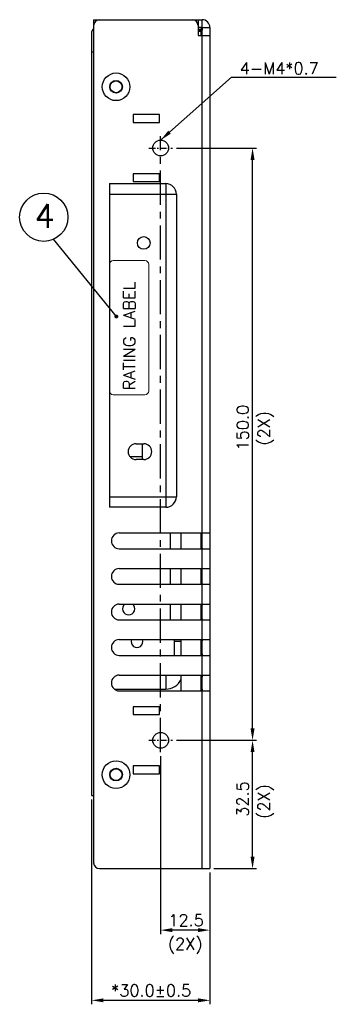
# Model space of a CAD drawing. Extents: x -31 to 1020, y 801 to 1395.
# Tile 11 of 29: x 626 to 706, y 1011 to 1260. Entities that reach past the tile are written whole.
import ezdxf
from ezdxf.enums import TextEntityAlignment as Align

# ---------------------------------------------------------------- set-up
doc = ezdxf.new("R2010")
doc.units = 0
doc.header["$LTSCALE"] = 23.1
doc.header["$MEASUREMENT"] = 0
doc.linetypes.add('CENTER', pattern=[0.6, 0.375, -0.075, 0.075, -0.075])
doc.layers.get('0').update_dxf_attribs({"linetype": 'CONTINUOUS'})
doc.layers.get('Defpoints').update_dxf_attribs({"linetype": 'CONTINUOUS'})
for name, color, linetype in [('00_COMPONENTS', 7, 'CONTINUOUS'), ('02___PRT_ALL_AXES', 7, 'CONTINUOUS'), ('CENTER', 130, 'CENTER'), ('DIM', 2, 'CONTINUOUS')]:
    doc.layers.add(name, color=color, linetype=linetype)
doc.layers.add('Dimension', color=2, linetype='CONTINUOUS', lineweight=9)
doc.styles.add('SIMPLEX', font='SIMPLEX.shx')
doc.dimstyles.new('STANDARD$0', dxfattribs={"dimtxt": 3, "dimasz": 3, "dimexe": 1, "dimexo": 1, "dimgap": 1, "dimtad": 1, "dimdec": 1, "dimzin": 0, "dimdsep": 46, "dimtxsty": 'STANDARD', "dimcen": -0.5, "dimclrd": 2, "dimclre": 2, "dimclrt": 2, "dimadec": 0, "dimazin": 0, "dimtfac": 1, "dimtdec": 1, "dimtmove": 0, "dimatfit": 3, "dimfxl": 1, "dimtolj": 1, "dimtzin": 0, "dimarcsym": 0})
doc.dimstyles.new('STANDARD$7', dxfattribs={"dimtxt": 3, "dimasz": 3, "dimexe": 1, "dimexo": 1, "dimgap": 1, "dimtad": 1, "dimdec": 1, "dimzin": 0, "dimdsep": 46, "dimtxsty": 'STANDARD', "dimcen": -0.5, "dimclrd": 2, "dimclre": 2, "dimclrt": 2, "dimadec": 0, "dimazin": 0, "dimtfac": 1, "dimtdec": 1, "dimtmove": 0, "dimatfit": 3, "dimfxl": 1, "dimtolj": 1, "dimtzin": 0, "dimarcsym": 0})

# ---------------------------------------------------------------- blocks, each defined once
blk = doc.blocks.new('*D29')
at = {"layer": 'Defpoints', "color": 0}
for p in [(661.88, 1074.57), (674.38, 1045.07), (661.88, 1029.49)]:
    blk.add_point(p, dxfattribs=at)
at = {"layer": 'Dimension', "lineweight": -2}
for p, q in [((661.88, 1073.57), (661.88, 1028.49)), ((674.38, 1044.07), (674.38, 1028.49)), ((671.38, 1029.49), (664.88, 1029.49))]:
    blk.add_line(p, q, dxfattribs=at)
at = {"layer": 'Dimension'}
for points in [[(664.88, 1029.99), (664.88, 1028.99), (661.88, 1029.49)], [(671.38, 1029.99), (671.38, 1028.99), (674.38, 1029.49)]]:
    blk.add_solid(points, dxfattribs=at)
at = {"layer": 'Dimension', "insert": (668.33, 1031.99), "char_height": 3, "attachment_point": 5, "style": 'SIMPLEX'}
blk.add_mtext('\\A1;12.5', dxfattribs=at)
blk = doc.blocks.new('*D30')
at = {"layer": 'Defpoints', "color": 0}
for p in [(664.88, 1077.57), (685.19, 1077.57), (674.38, 1045.07)]:
    blk.add_point(p, dxfattribs=at)
at = {"layer": 'Dimension', "lineweight": -2}
for p, q in [((665.88, 1077.57), (686.19, 1077.57)), ((685.19, 1048.07), (685.19, 1074.57)), ((675.38, 1045.07), (686.19, 1045.07))]:
    blk.add_line(p, q, dxfattribs=at)
at = {"layer": 'Dimension'}
for points in [[(684.69, 1074.57), (685.69, 1074.57), (685.19, 1077.57)], [(684.69, 1048.07), (685.69, 1048.07), (685.19, 1045.07)]]:
    blk.add_solid(points, dxfattribs=at)
at = {"layer": 'Dimension', "insert": (682.69, 1062.69), "char_height": 3, "attachment_point": 5, "rotation": 90, "style": 'SIMPLEX'}
blk.add_mtext('\\A1;32.5', dxfattribs=at)
blk = doc.blocks.new('*D31')
at = {"layer": 'Defpoints', "color": 0}
for p in [(664.88, 1227.57), (685.19, 1227.57), (664.88, 1077.57)]:
    blk.add_point(p, dxfattribs=at)
at = {"layer": 'Dimension', "lineweight": -2}
for p, q in [((665.88, 1227.57), (686.19, 1227.57)), ((685.19, 1080.57), (685.19, 1224.57)), ((665.88, 1077.57), (686.19, 1077.57))]:
    blk.add_line(p, q, dxfattribs=at)
at = {"layer": 'Dimension'}
for points in [[(684.69, 1224.57), (685.69, 1224.57), (685.19, 1227.57)], [(684.69, 1080.57), (685.69, 1080.57), (685.19, 1077.57)]]:
    blk.add_solid(points, dxfattribs=at)
at = {"layer": 'Dimension', "insert": (682.69, 1156.75), "char_height": 3, "attachment_point": 5, "rotation": 90, "style": 'SIMPLEX'}
blk.add_mtext('\\A1;150.0', dxfattribs=at)
blk = doc.blocks.new('*D32')
at = {"layer": 'Defpoints', "color": 0}
for p in [(644.38, 1063.57), (674.38, 1045.07), (644.38, 1011.71)]:
    blk.add_point(p, dxfattribs=at)
at = {"layer": 'DIM', "lineweight": -2}
for p, q in [((644.38, 1062.57), (644.38, 1010.71)), ((674.38, 1044.07), (674.38, 1010.71)), ((671.38, 1011.71), (647.38, 1011.71))]:
    blk.add_line(p, q, dxfattribs=at)
at = {"layer": 'DIM'}
for points in [[(647.38, 1012.21), (647.38, 1011.21), (644.38, 1011.71)], [(671.38, 1012.21), (671.38, 1011.21), (674.38, 1011.71)]]:
    blk.add_solid(points, dxfattribs=at)
at = {"layer": 'DIM', "insert": (659.48, 1014.21), "char_height": 3, "attachment_point": 5, "style": 'SIMPLEX'}
blk.add_mtext('\\A1;*30.0±0.5', dxfattribs=at)
blk = doc.blocks.new('RATING LABEL')
at = {"layer": 'Dimension'}
for p, q in [((649.95, 1263.37), (649.95, 1295.37)), ((650.95, 1296.37), (658.95, 1296.37)), ((659.95, 1295.37), (659.95, 1263.37)), ((658.95, 1262.37), (650.95, 1262.37))]:
    blk.add_line(p, q, dxfattribs=at)
for centre, start, end in [((650.95, 1295.37), 90, 180), ((658.95, 1295.37), 0, 90), ((650.95, 1263.37), 180, 270), ((658.95, 1263.37), 270, 0)]:
    blk.add_arc(centre, 1, start, end, dxfattribs=at)
at = {"layer": 'DIM', "style": 'SIMPLEX'}
blk.add_text('RATING LABEL', height=3, rotation=90, dxfattribs=at).set_placement((656.51, 1263.52, -13.89))

msp = doc.modelspace()

# ---------------------------------------------------------------- linework, layer by layer
at = {"color": 7, "linetype": 'Continuous'}
for p, q in [((644.88, 1260.07), (644.88, 1046.57)), ((644.88, 1260.07), (672.38, 1260.07)), ((671.38, 1260.07), (671.38, 1256.07)), ((672.38, 1258.07), (672.38, 1260.07)), ((644.38, 1256.87), (644.38, 1063.57)), ((672.38, 1258.07), (674.38, 1258.07)), ((674.38, 1258.07), (674.38, 1045.07)), ((671.38, 1256.07), (674.38, 1256.07)), ((672.38, 1130.07), (672.38, 1256.07)), ((644.88, 1251.87), (644.38, 1251.87)), ((654.88, 1236.07), (654.88, 1234.07)), ((661.58, 1236.07), (654.88, 1236.07)), ((661.58, 1234.07), (661.58, 1236.07)), ((654.88, 1234.07), (661.58, 1234.07)), ((654.88, 1221.07), (654.88, 1219.07)), ((661.58, 1221.07), (654.88, 1221.07)), ((661.58, 1219.07), (661.58, 1221.07)), ((648.88, 1218.57), (648.88, 1136.57)), ((648.88, 1218.57), (663.18, 1218.57)), ((654.88, 1219.07), (661.58, 1219.07)), ((663.18, 1218.57), (663.18, 1136.57)), ((648.88, 1215.87), (665.88, 1215.87)), ((665.88, 1215.87), (665.88, 1139.27)), ((648.88, 1139.27), (665.88, 1139.27)), ((663.18, 1136.57), (648.88, 1136.57)), ((651.38, 1130.07), (674.38, 1130.07)), ((664.28, 1130.07), (664.28, 1126.07)), ((651.38, 1126.07), (674.38, 1126.07)), ((672.38, 1121.07), (672.38, 1126.07)), ((651.38, 1121.07), (674.38, 1121.07)), ((664.28, 1121.07), (664.28, 1117.07)), ((651.38, 1117.07), (674.38, 1117.07)), ((672.38, 1112.07), (672.38, 1117.07)), ((651.38, 1112.07), (674.38, 1112.07)), ((664.28, 1112.07), (664.28, 1108.07)), ((651.38, 1108.07), (674.38, 1108.07)), ((672.38, 1103.07), (672.38, 1108.07)), ((651.38, 1103.07), (674.38, 1103.07)), ((665.28, 1103.07), (665.28, 1099.07)), ((667.03, 1102.57), (665.28, 1102.57)), ((651.38, 1099.07), (674.38, 1099.07)), ((672.38, 1094.07), (672.38, 1099.07)), ((651.38, 1094.07), (674.38, 1094.07)), ((651.38, 1090.07), (674.38, 1090.07)), ((672.38, 1045.07), (672.38, 1090.07)), ((654.88, 1086.07), (654.88, 1084.07)), ((661.58, 1086.07), (654.88, 1086.07)), ((661.58, 1084.07), (661.58, 1086.07)), ((654.88, 1084.07), (661.58, 1084.07)), ((654.88, 1071.07), (654.88, 1069.07)), ((661.58, 1071.07), (654.88, 1071.07)), ((661.58, 1069.07), (661.58, 1071.07)), ((654.88, 1069.07), (661.58, 1069.07)), ((644.38, 1063.57), (644.88, 1063.57)), ((646.38, 1045.07), (674.38, 1045.07))]:
    msp.add_line(p, q, dxfattribs=at)
at = {"color": 3, "linetype": 'Continuous'}
for p, q in [((672.38, 1258.07), (671.38, 1258.07)), ((672.38, 1258.07), (672.38, 1257.4)), ((657.28, 1149.37), (654.13, 1149.37)), ((672.38, 1130.07), (672.38, 1129.93)), ((672.38, 1126.22), (672.38, 1126.07)), ((672.38, 1121.07), (672.38, 1120.88)), ((672.38, 1117.27), (672.38, 1117.07)), ((672.38, 1112.07), (672.38, 1111.82)), ((672.38, 1108.35), (672.38, 1108.07)), ((672.38, 1103.07), (672.38, 1102.73)), ((672.38, 1099.44), (672.38, 1099.07)), ((663.18, 1094.07), (663.18, 1090.51)), ((672.38, 1094.07), (672.38, 1093.63)), ((650.14, 1090.51), (663.18, 1090.51)), ((672.38, 1090.53), (672.38, 1090.07))]:
    msp.add_line(p, q, dxfattribs=at)
at = {"color": 7, "linetype": 'Continuous'}
for centre, radius in [((650.58, 1243.07), 1.5), ((657.58, 1203.52), 1.6), ((650.58, 1068.87), 1.5)]:
    msp.add_circle(centre, radius, dxfattribs=at)
for centre, radius, start, end in [((646.38, 1258.57), 1.5, 90, 180), ((669.88, 1258.57), 1.5, 0, 90), ((672.38, 1258.07), 2, 0, 90), ((645.38, 1256.87), 1, 120.6086, 180), ((663.18, 1215.87), 2.7, 0, 90), ((663.18, 1139.27), 2.7, 270, 0), ((651.38, 1128.07), 2, 90, 270), ((651.38, 1119.07), 2, 90, 270), ((651.38, 1110.07), 2, 90, 270), ((651.38, 1101.07), 2, 90, 270), ((651.38, 1092.07), 2, 90, 270), ((646.38, 1046.57), 1.5, 180, 270)]:
    msp.add_arc(centre, radius, start, end, dxfattribs=at)
at = {"color": 3, "linetype": 'Continuous'}
msp.add_arc((663.18, 1094.77), 4.25, 270, 335.3396, dxfattribs=at)
at = {"layer": '00_COMPONENTS', "color": 7, "linetype": 'Continuous'}
for p, q in [((672.18, 1257.57), (671.38, 1257.57)), ((672.13, 1257.32), (671.38, 1257.32)), ((672.18, 1257.07), (671.38, 1257.07)), ((672.13, 1257.07), (672.13, 1257.32)), ((672.18, 1258.07), (672.18, 1257.57)), ((672.18, 1256.07), (672.18, 1257.07)), ((672.38, 1256.07), (672.38, 1257.37)), ((657.28, 1148.67), (657.28, 1152.67)), ((667.03, 1130.07), (667.03, 1126.07)), ((672.18, 1126.07), (672.18, 1130.07)), ((672.38, 1126.22), (672.38, 1129.93)), ((667.03, 1121.07), (667.03, 1117.07)), ((672.18, 1117.07), (672.18, 1121.07)), ((672.38, 1117.27), (672.38, 1120.88)), ((667.03, 1112.07), (667.03, 1108.07)), ((672.18, 1108.07), (672.18, 1112.07)), ((672.38, 1108.35), (672.38, 1111.82)), ((667.03, 1103.07), (667.03, 1099.07)), ((672.18, 1099.07), (672.18, 1103.07)), ((672.38, 1099.44), (672.38, 1102.73)), ((667.03, 1094.07), (667.03, 1090.07)), ((672.18, 1090.07), (672.18, 1094.07)), ((672.38, 1090.53), (672.38, 1093.63))]:
    msp.add_line(p, q, dxfattribs=at)
msp.add_arc((672.18, 1257.37), 0.2, 359.9855, 90.021, dxfattribs=at)
for points, knots in [([(672.18, 1257.07), (672.2, 1257.07), (672.26, 1257.07), (672.31, 1257.07), (672.35, 1257.07)], [0, 0, 0, 0, 0.297734, 1, 1, 1, 1]), ([(672.35, 1257.07), (672.36, 1257.07), (672.37, 1257.07), (672.38, 1257.07), (672.38, 1257.07)], [0, 0, 0, 0, 0.742712, 1, 1, 1, 1])]:
    msp.add_open_spline(points, degree=3, knots=knots, dxfattribs=at)
at = {"layer": '02___PRT_ALL_AXES', "color": 7, "linetype": 'Continuous'}
for p, q in [((655.63, 1152.67), (657.63, 1152.67)), ((657.63, 1148.67), (655.63, 1148.67))]:
    msp.add_line(p, q, dxfattribs=at)
for centre, radius in [((650.58, 1243.07), 3.5), ((650.58, 1243.07), 1.6), ((661.88, 1227.57), 2), ((661.88, 1077.57), 2), ((650.58, 1068.87), 3.5), ((650.58, 1068.87), 1.6)]:
    msp.add_circle(centre, radius, dxfattribs=at)
for centre, radius, start, end in [((655.63, 1150.67), 2, 90, 270), ((657.63, 1150.67), 2, 270, 90), ((653.78, 1110.87), 1.55, 128.8301, 51.1699), ((655.88, 1102.57), 1.5, 160.48, 19.52)]:
    msp.add_arc(centre, radius, start, end, dxfattribs=at)
at = {"layer": 'CENTER'}
msp.add_line((661.88, 1074.57), (661.88, 1230.57), dxfattribs=at)
at = {"layer": 'CENTER', "ltscale": 0.2}
for p, q in [((658.88, 1227.57), (664.88, 1227.57)), ((658.88, 1077.57), (664.88, 1077.57))]:
    msp.add_line(p, q, dxfattribs=at)
at = {"layer": 'DIM'}
msp.add_line((650.65, 1184.9), (634.74, 1204.47), dxfattribs=at)
at = {"layer": 'DIM', "ltscale": 2, "const_width": 0.5}
msp.add_lwpolyline([(650.52, 1185.12, 1), (650.77, 1184.68, 1)], format="xyb", close=True, dxfattribs=at)
at = {"layer": 'DIM', "ltscale": 2}
msp.add_circle((632.24, 1210.05), 6.12, dxfattribs=at)

# ---------------------------------------------------------------- block references
at = {"layer": 'Dimension'}
msp.add_blockref('RATING LABEL', (-1.07, -97.3), dxfattribs=at)

# ---------------------------------------------------------------- texts
at = {"layer": 'DIM', "ltscale": 2, "style": 'SIMPLEX'}
msp.add_text('4', height=6, dxfattribs=at).set_placement((629.9, 1207.37))
at = {"layer": 'Dimension', "style": 'SIMPLEX'}
msp.add_text('4-M4*0.7', height=3, dxfattribs=at).set_placement((681.94, 1245.35), align=Align.BOTTOM_LEFT)
at = {"layer": 'Dimension', "char_height": 3, "attachment_point": 5, "rotation": 90, "style": 'SIMPLEX'}
for insert in [(688.55, 1156.59), (688.55, 1062.1)]:
    msp.add_mtext('(2X)', dxfattribs=dict(at, insert=insert))
at = {"layer": 'Dimension', "insert": (668.09, 1025.5), "char_height": 3, "attachment_point": 5, "style": 'SIMPLEX'}
msp.add_mtext('(2X)', dxfattribs=at)

# ---------------------------------------------------------------- dimensions: what is measured, and where the dimension line sits
at = {"layer": 'DIM'}
dim = msp.add_linear_dim(base=(644.38, 1011.71), p1=(674.38, 1045.07), p2=(644.38, 1063.57), text='*<>', dimstyle='STANDARD$0', override={"dimtxsty": 'SIMPLEX', "dimcen": -2, "dimclrd": 256, "dimclre": 256, "dimclrt": 256, "dimtol": 1, "dimtp": 0.5, "dimtm": 0.5}, dxfattribs=at)
dim.commit()
dim.dimension.update_dxf_attribs({"geometry": '*D32', "text_midpoint": (659.48, 1011.71), "dimtype": 160})
at = {"layer": 'Dimension'}
for base, p1, p2, picture, middle in [((685.19, 1227.57), (664.88, 1077.57), (664.88, 1227.57), '*D31', (685.19, 1156.75)), ((685.19, 1077.57), (674.38, 1045.07), (664.88, 1077.57), '*D30', (685.19, 1062.69))]:
    dim = msp.add_linear_dim(base=base, p1=p1, p2=p2, angle=90, dimstyle='STANDARD$0', override={"dimtad": 3, "dimtxsty": 'SIMPLEX', "dimcen": -2, "dimclrd": 256, "dimclre": 256, "dimclrt": 256, "dimtdec": 0}, dxfattribs=at)
    dim.commit()
    dim.dimension.update_dxf_attribs({"geometry": picture, "text_midpoint": middle, "dimtype": 160})
dim = msp.add_linear_dim(base=(661.88, 1029.49), p1=(674.38, 1045.07), p2=(661.88, 1074.57), dimstyle='STANDARD$0', override={"dimtad": 3, "dimtxsty": 'SIMPLEX', "dimcen": -2, "dimclrd": 256, "dimclre": 256, "dimclrt": 256, "dimtdec": 0}, dxfattribs=at)
dim.commit()
dim.dimension.update_dxf_attribs({"geometry": '*D29', "text_midpoint": (668.33, 1029.49), "dimtype": 160})

# ---------------------------------------------------------------- leaders
msp.add_leader([(661.88, 1229.57), (679.82, 1245.55), (706.43, 1245.55)], dimstyle='STANDARD$7', override={"dimgap": 1, "dimtad": 0, "dimtxsty": 'SIMPLEX', "dimcen": -2, "dimclrd": 256, "dimclre": 256, "dimclrt": 256, "dimtdec": 0}, dxfattribs=at)

doc.saveas('drawing.dxf')
